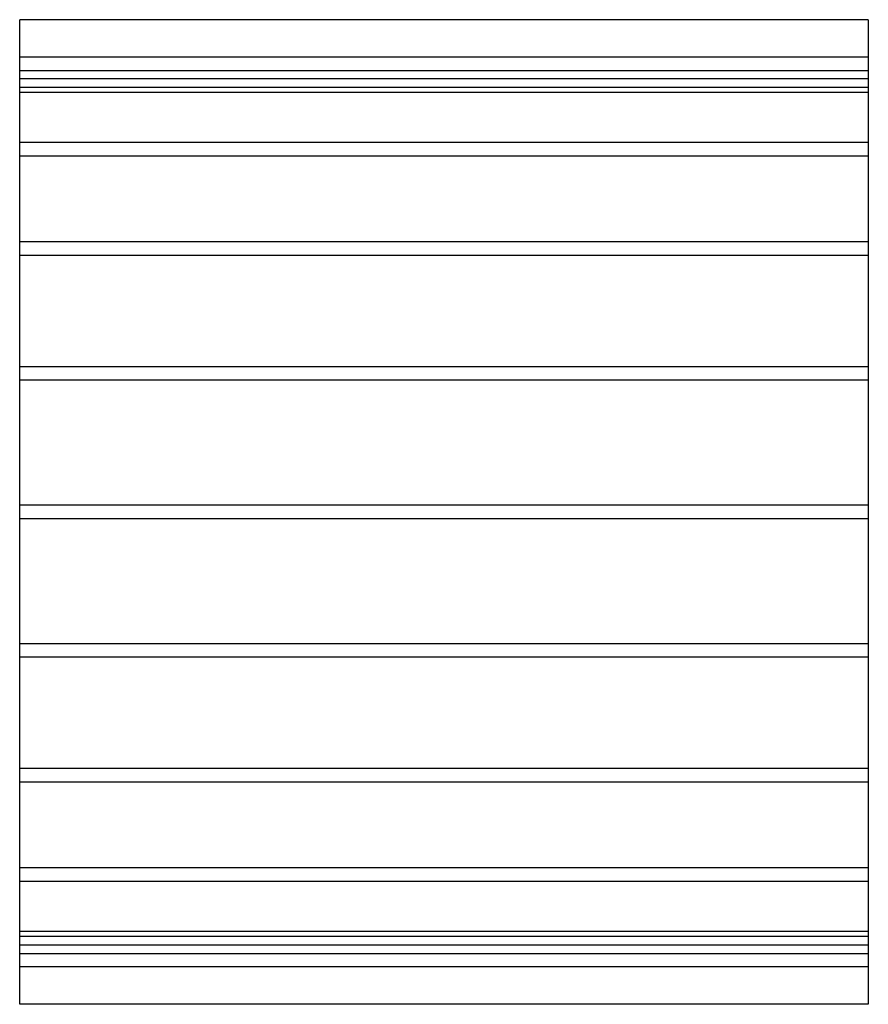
# Model space of a CAD drawing. Header units: millimetres. Extents: x -625 to 625, y -725 to 725.
import ezdxf

# ---------------------------------------------------------------- set-up
doc = ezdxf.new("R2010")
doc.units = ezdxf.units.MM
doc.layers.add('HIDDEN', color=7, linetype='Continuous')
doc.layers.add('THICK', color=7, linetype='Continuous')

msp = doc.modelspace()

# ---------------------------------------------------------------- linework, layer by layer
at = {"layer": 'HIDDEN'}
for p, q in [((625, 670), (-625, 670)), ((-625, 650), (625, 650)), ((625, 637.7), (-625, 637.7)), ((625, 637.7), (-625, 637.7)), ((625, 625), (-625, 625)), ((625, 617.7), (-625, 617.7)), ((625, 617.7), (-625, 617.7)), ((625, 544), (-625, 544)), ((625, 544), (-625, 544)), ((625, 524), (-625, 524)), ((625, 524), (-625, 524)), ((625, 397.9), (-625, 397.9)), ((625, 397.9), (-625, 397.9)), ((625, 377.9), (-625, 377.9)), ((625, 377.9), (-625, 377.9)), ((625, 214), (-625, 214)), ((625, 214), (-625, 214)), ((625, 194), (-625, 194)), ((625, 194), (-625, 194)), ((625, 10), (-625, 10)), ((625, 10), (-625, 10)), ((625, -10), (-625, -10)), ((625, -10), (-625, -10)), ((625, -194), (-625, -194)), ((625, -194), (-625, -194)), ((625, -214), (-625, -214)), ((625, -214), (-625, -214)), ((625, -377.9), (-625, -377.9)), ((625, -377.9), (-625, -377.9)), ((625, -397.9), (-625, -397.9)), ((625, -397.9), (-625, -397.9)), ((625, -524), (-625, -524)), ((625, -524), (-625, -524)), ((625, -544), (-625, -544)), ((625, -544), (-625, -544)), ((625, -617.7), (-625, -617.7)), ((625, -617.7), (-625, -617.7)), ((625, -625), (-625, -625)), ((625, -637.7), (-625, -637.7)), ((625, -637.7), (-625, -637.7)), ((-625, -650), (625, -650)), ((625, -670), (-625, -670))]:
    msp.add_line(p, q, dxfattribs=at)
at = {"layer": 'THICK'}
for p, q in [((-625, 0), (-625, 725)), ((625, 725), (-625, 725)), ((625, 725), (625, 0)), ((625, 0), (625, -725)), ((-625, -725), (-625, 0)), ((625, -725), (-625, -725))]:
    msp.add_line(p, q, dxfattribs=at)

doc.saveas('drawing.dxf')
